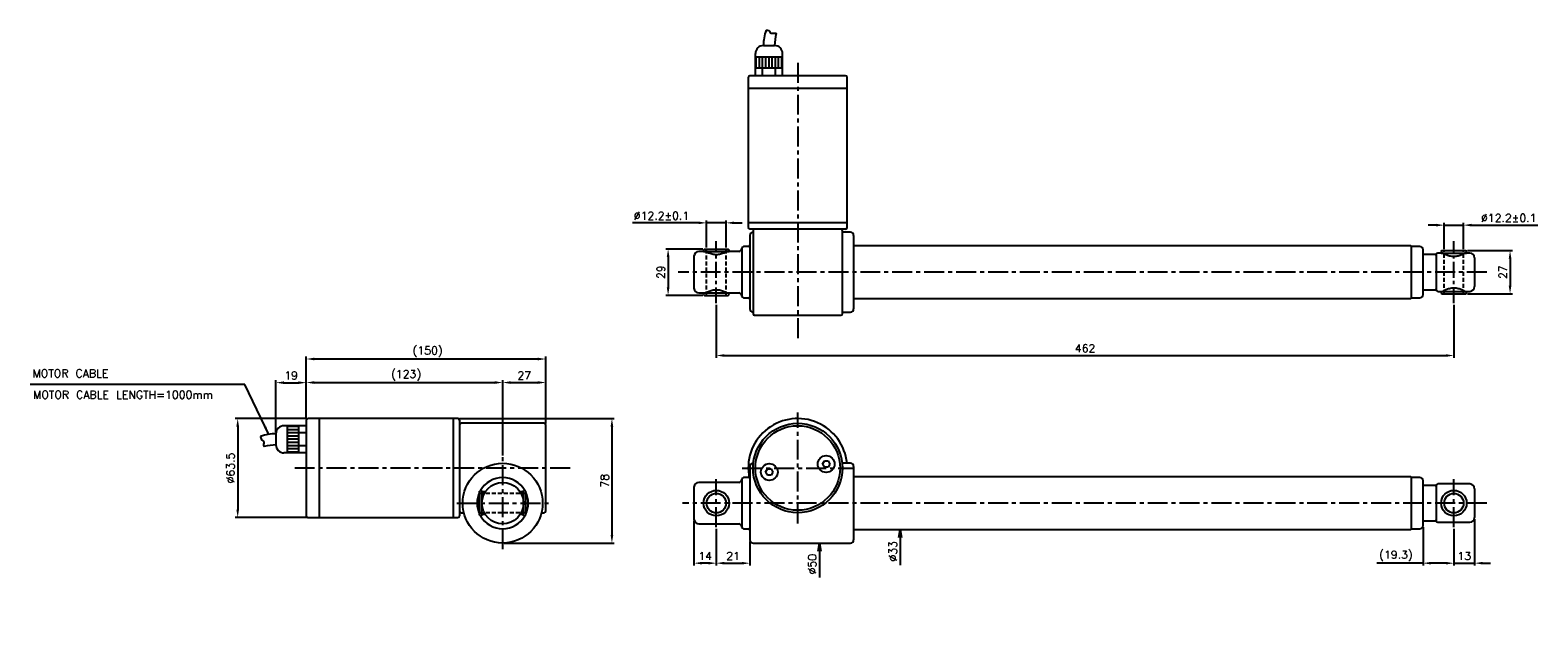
# Model space of a CAD drawing. Extents: x -172 to 773, y 70 to 441.
import ezdxf

# ---------------------------------------------------------------- set-up
doc = ezdxf.new("R2010")
doc.units = 0
doc.header["$LTSCALE"] = 10
doc.header["$MEASUREMENT"] = 0
doc.header["$PDMODE"] = 3
doc.linetypes.add('CENTER', pattern=[2, 1.25, -0.25, 0.25, -0.25])
doc.linetypes.add('HIDDEN', pattern=[0.375, 0.25, -0.125])
doc.layers.get('0').update_dxf_attribs({"linetype": 'CONTINUOUS'})
doc.layers.get('DEFPOINTS').update_dxf_attribs({"linetype": 'CONTINUOUS'})
for name, color, linetype in [('CE', 7, 'CENTER'), ('DIM', 7, 'CONTINUOUS'), ('HIDDEN', 7, 'HIDDEN')]:
    doc.layers.add(name, color=color, linetype=linetype)
doc.styles.get("Standard").update_dxf_attribs({"font": 'txt.shx'})
doc.dimstyles.new('FU-2D', dxfattribs={"dimtxt": 2, "dimasz": 2, "dimexe": 1.5, "dimexo": 1, "dimgap": 0.8, "dimtad": 1, "dimdec": 3, "dimtxsty": 'STANDARD', "dimblk1": 'OPEN', "dimblk2": 'OPEN', "dimsah": 1, "dimcen": -1.5, "dimclrd": 256, "dimclre": 256, "dimclrt": 256, "dimazin": 3, "dimtp": 0.3, "dimtfac": 0.8, "dimtmove": 0, "dimatfit": 3, "dimtolj": 1})

# ---------------------------------------------------------------- blocks, each defined once
blk = doc.blocks.new('_OPEN')
at = {"color": 0, "linetype": 'BYBLOCK'}
for p, q in [((-1, 0.17), (0, 0)), ((0, 0), (-1, -0.17)), ((0, 0), (-1, 0))]:
    blk.add_line(p, q, dxfattribs=at)
blk = doc.blocks.new('*D1')
at = {"layer": 'DEFPOINTS', "color": 0}
for p in [(322.59, 119.84), (342.01, 119.84), (339.43, 69.84)]:
    blk.add_point(p, dxfattribs=at)
at = {"layer": 'DIM'}
blk.add_line((322.59, 114.84), (322.59, 98.34), dxfattribs=at)
at = {"layer": 'DIM', "xscale": 5, "yscale": 5, "zscale": 5, "rotation": 90}
blk.add_blockref('_OPEN', (322.59, 119.84), dxfattribs=at)
at = {"layer": 'DIM', "insert": (318.09, 106.59), "char_height": 5, "attachment_point": 5, "rotation": 90}
blk.add_mtext('\\A1;%%c50', dxfattribs=at)
blk = doc.blocks.new('*D2')
at = {"layer": 'DEFPOINTS', "color": 0}
for p in [(344.76, 128.34), (373.13, 128.34), (344.76, 95.34)]:
    blk.add_point(p, dxfattribs=at)
at = {"layer": 'DIM'}
blk.add_line((373.13, 123.34), (373.13, 106.01), dxfattribs=at)
at = {"layer": 'DIM', "xscale": 5, "yscale": 5, "zscale": 5, "rotation": 90}
blk.add_blockref('_OPEN', (373.13, 128.34), dxfattribs=at)
at = {"layer": 'DIM', "insert": (368.63, 114.68), "char_height": 5, "attachment_point": 5, "rotation": 90}
blk.add_mtext('\\A1;%%c33', dxfattribs=at)
blk = doc.blocks.new('*D3')
at = {"layer": 'DEFPOINTS', "color": 0}
for p in [(258.01, 129.84), (279.01, 121.84), (279.01, 107.23)]:
    blk.add_point(p, dxfattribs=at)
at = {"layer": 'DIM'}
for p, q in [((258.01, 128.84), (258.01, 105.73)), ((279.01, 120.84), (279.01, 105.73)), ((263.01, 107.23), (274.01, 107.23))]:
    blk.add_line(p, q, dxfattribs=at)
for points in [[(263.01, 108.06), (263.01, 106.39), (258.01, 107.23)], [(274.01, 108.06), (274.01, 106.39), (279.01, 107.23)]]:
    blk.add_solid(points, dxfattribs=at)
at = {"layer": 'DIM', "insert": (268.51, 111.73), "char_height": 5, "attachment_point": 5}
blk.add_mtext('21', dxfattribs=at)
blk = doc.blocks.new('*D4')
at = {"layer": 'DEFPOINTS', "color": 0}
for p in [(244.01, 134.84), (258.01, 129.84), (244.01, 107.23)]:
    blk.add_point(p, dxfattribs=at)
at = {"layer": 'DIM'}
for p, q in [((244.01, 133.84), (244.01, 105.73)), ((258.01, 128.84), (258.01, 105.73)), ((253.01, 107.23), (249.01, 107.23))]:
    blk.add_line(p, q, dxfattribs=at)
for points in [[(249.01, 108.06), (249.01, 106.39), (244.01, 107.23)], [(253.01, 108.06), (253.01, 106.39), (258.01, 107.23)]]:
    blk.add_solid(points, dxfattribs=at)
at = {"layer": 'DIM', "insert": (251.01, 111.73), "char_height": 5, "attachment_point": 5}
blk.add_mtext('14', dxfattribs=at)
blk = doc.blocks.new('*D5')
at = {"layer": 'DEFPOINTS', "color": 0}
for p in [(733.01, 135.84), (720.01, 129.84), (733.01, 107.23)]:
    blk.add_point(p, dxfattribs=at)
at = {"layer": 'DIM'}
for p, q in [((733.01, 134.84), (733.01, 105.73)), ((720.01, 128.84), (720.01, 105.73)), ((715.01, 107.23), (710.01, 107.23)), ((720.01, 107.23), (733.01, 107.23)), ((738.01, 107.23), (743.01, 107.23))]:
    blk.add_line(p, q, dxfattribs=at)
for points in [[(715.01, 108.06), (715.01, 106.39), (720.01, 107.23)], [(738.01, 108.06), (738.01, 106.39), (733.01, 107.23)]]:
    blk.add_solid(points, dxfattribs=at)
at = {"layer": 'DIM', "insert": (726.51, 111.73), "char_height": 5, "attachment_point": 5}
blk.add_mtext('13', dxfattribs=at)
blk = doc.blocks.new('*D6')
at = {"layer": 'DEFPOINTS', "color": 0}
for p in [(700.71, 130.84), (720.01, 129.84), (720.01, 107.23)]:
    blk.add_point(p, dxfattribs=at)
at = {"layer": 'DIM'}
for p, q in [((700.71, 129.84), (700.71, 105.73)), ((720.01, 128.84), (720.01, 105.73)), ((700.71, 107.23), (671.71, 107.23)), ((715.01, 107.23), (705.71, 107.23))]:
    blk.add_line(p, q, dxfattribs=at)
for points in [[(705.71, 108.06), (705.71, 106.39), (700.71, 107.23)], [(715.01, 108.06), (715.01, 106.39), (720.01, 107.23)]]:
    blk.add_solid(points, dxfattribs=at)
at = {"layer": 'DIM', "insert": (683.71, 111.73), "char_height": 5, "attachment_point": 5}
blk.add_mtext('(19.3)', dxfattribs=at)
blk = doc.blocks.new('*D8')
at = {"layer": 'DEFPOINTS', "color": 0}
for p in [(727.51, 303.03), (727.51, 276.03), (755.21, 276.03)]:
    blk.add_point(p, dxfattribs=at)
at = {"layer": 'DIM'}
for p, q in [((728.51, 303.03), (756.71, 303.03)), ((755.21, 298.03), (755.21, 281.03)), ((728.51, 276.03), (756.71, 276.03))]:
    blk.add_line(p, q, dxfattribs=at)
for points in [[(754.37, 298.03), (756.04, 298.03), (755.21, 303.03)], [(754.37, 281.03), (756.04, 281.03), (755.21, 276.03)]]:
    blk.add_solid(points, dxfattribs=at)
at = {"layer": 'DIM', "insert": (750.71, 289.53), "char_height": 5, "attachment_point": 5, "rotation": 90}
blk.add_mtext('27', dxfattribs=at)
blk = doc.blocks.new('*D9')
at = {"layer": 'DEFPOINTS', "color": 0}
for p in [(726.11, 319.01), (713.91, 303.03), (726.11, 303.03)]:
    blk.add_point(p, dxfattribs=at)
at = {"layer": 'DIM'}
for p, q in [((708.91, 319.01), (703.91, 319.01)), ((713.91, 304.03), (713.91, 320.51)), ((713.91, 319.01), (726.11, 319.01)), ((726.11, 304.03), (726.11, 320.51)), ((731.11, 319.01), (772.61, 319.01))]:
    blk.add_line(p, q, dxfattribs=at)
for points in [[(708.91, 319.85), (708.91, 318.18), (713.91, 319.01)], [(731.11, 319.85), (731.11, 318.18), (726.11, 319.01)]]:
    blk.add_solid(points, dxfattribs=at)
at = {"layer": 'DIM', "insert": (754.36, 323.51), "char_height": 5, "attachment_point": 5}
blk.add_mtext('%%c12.2%%p0.1', dxfattribs=at)
blk = doc.blocks.new('*D10')
at = {"layer": 'DEFPOINTS', "color": 0}
for p in [(264.11, 320.43), (251.91, 304.03), (264.11, 304.03)]:
    blk.add_point(p, dxfattribs=at)
at = {"layer": 'DIM'}
for p, q in [((251.91, 305.03), (251.91, 321.93)), ((264.11, 305.03), (264.11, 321.93)), ((246.91, 320.43), (205.41, 320.43)), ((264.11, 320.43), (251.91, 320.43)), ((269.11, 320.43), (274.11, 320.43))]:
    blk.add_line(p, q, dxfattribs=at)
for points in [[(246.91, 321.26), (246.91, 319.6), (251.91, 320.43)], [(269.11, 321.26), (269.11, 319.6), (264.11, 320.43)]]:
    blk.add_solid(points, dxfattribs=at)
at = {"layer": 'DIM', "insert": (223.66, 324.93), "char_height": 5, "attachment_point": 5}
blk.add_mtext('%%c12.2%%p0.1', dxfattribs=at)
blk = doc.blocks.new('*D11')
at = {"layer": 'DEFPOINTS', "color": 0}
for p in [(250.51, 304.03), (227.8, 275.03), (250.51, 275.03)]:
    blk.add_point(p, dxfattribs=at)
at = {"layer": 'DIM'}
for p, q in [((249.51, 304.03), (226.3, 304.03)), ((227.8, 299.03), (227.8, 280.03)), ((249.51, 275.03), (226.3, 275.03))]:
    blk.add_line(p, q, dxfattribs=at)
for points in [[(226.96, 299.03), (228.63, 299.03), (227.8, 304.03)], [(226.96, 280.03), (228.63, 280.03), (227.8, 275.03)]]:
    blk.add_solid(points, dxfattribs=at)
at = {"layer": 'DIM', "insert": (223.3, 289.53), "char_height": 5, "attachment_point": 5, "rotation": 90}
blk.add_mtext('29', dxfattribs=at)
blk = doc.blocks.new('*D12')
at = {"layer": 'DEFPOINTS', "color": 0}
for p in [(2.18, 197.84), (-41.82, 135.84), (2.18, 135.84)]:
    blk.add_point(p, dxfattribs=at)
at = {"layer": 'DIM'}
for p, q in [((1.18, 197.84), (-43.32, 197.84)), ((-41.82, 192.84), (-41.82, 140.84)), ((1.18, 135.84), (-43.32, 135.84))]:
    blk.add_line(p, q, dxfattribs=at)
for points in [[(-42.65, 192.84), (-40.98, 192.84), (-41.82, 197.84)], [(-42.65, 140.84), (-40.98, 140.84), (-41.82, 135.84)]]:
    blk.add_solid(points, dxfattribs=at)
at = {"layer": 'DIM', "insert": (-46.32, 166.84), "char_height": 5, "attachment_point": 5, "rotation": 90}
blk.add_mtext('%%c63.5', dxfattribs=at)
blk = doc.blocks.new('*D13')
at = {"layer": 'DEFPOINTS', "color": 0}
for p in [(1.18, 220.31), (1.18, 196.84), (-17.82, 188.34)]:
    blk.add_point(p, dxfattribs=at)
at = {"layer": 'DIM'}
for p, q in [((-17.82, 189.34), (-17.82, 221.81)), ((-12.82, 220.31), (-3.82, 220.31)), ((1.18, 197.84), (1.18, 221.81))]:
    blk.add_line(p, q, dxfattribs=at)
for points in [[(-12.82, 221.15), (-12.82, 219.48), (-17.82, 220.31)], [(-3.82, 221.15), (-3.82, 219.48), (1.18, 220.31)]]:
    blk.add_solid(points, dxfattribs=at)
at = {"layer": 'DIM', "insert": (-8.32, 224.81), "char_height": 5, "attachment_point": 5}
blk.add_mtext('19', dxfattribs=at)
blk = doc.blocks.new('*D14')
at = {"layer": 'DEFPOINTS', "color": 0}
for p in [(124.18, 220.4), (1.18, 196.84), (124.18, 173.59)]:
    blk.add_point(p, dxfattribs=at)
at = {"layer": 'DIM'}
for p, q in [((1.18, 197.84), (1.18, 221.9)), ((6.18, 220.4), (119.18, 220.4)), ((124.18, 174.59), (124.18, 221.9))]:
    blk.add_line(p, q, dxfattribs=at)
for points in [[(6.18, 221.24), (6.18, 219.57), (1.18, 220.4)], [(119.18, 221.24), (119.18, 219.57), (124.18, 220.4)]]:
    blk.add_solid(points, dxfattribs=at)
at = {"layer": 'DIM', "insert": (63.68, 224.9), "char_height": 5, "attachment_point": 5}
blk.add_mtext('(123)', dxfattribs=at)
blk = doc.blocks.new('*D15')
at = {"layer": 'DEFPOINTS', "color": 0}
for p in [(151.18, 220.4), (151.18, 193.84), (124.18, 173.59)]:
    blk.add_point(p, dxfattribs=at)
at = {"layer": 'DIM'}
for p, q in [((124.18, 174.59), (124.18, 221.9)), ((129.18, 220.4), (146.18, 220.4)), ((151.18, 194.84), (151.18, 221.9))]:
    blk.add_line(p, q, dxfattribs=at)
for points in [[(129.18, 221.24), (129.18, 219.57), (124.18, 220.4)], [(146.18, 221.24), (146.18, 219.57), (151.18, 220.4)]]:
    blk.add_solid(points, dxfattribs=at)
at = {"layer": 'DIM', "insert": (137.68, 224.9), "char_height": 5, "attachment_point": 5}
blk.add_mtext('27', dxfattribs=at)
blk = doc.blocks.new('*D16')
at = {"layer": 'DEFPOINTS', "color": 0}
for p in [(1.18, 235.13), (1.18, 196.84), (151.18, 193.84)]:
    blk.add_point(p, dxfattribs=at)
at = {"layer": 'DIM'}
for p, q in [((1.18, 197.84), (1.18, 236.63)), ((151.18, 194.84), (151.18, 236.63)), ((146.18, 235.13), (6.18, 235.13))]:
    blk.add_line(p, q, dxfattribs=at)
for points in [[(6.18, 235.97), (6.18, 234.3), (1.18, 235.13)], [(146.18, 235.97), (146.18, 234.3), (151.18, 235.13)]]:
    blk.add_solid(points, dxfattribs=at)
at = {"layer": 'DIM', "insert": (77.18, 239.63), "char_height": 5, "attachment_point": 5}
blk.add_mtext('(150)', dxfattribs=at)
blk = doc.blocks.new('*D17')
at = {"layer": 'DEFPOINTS', "color": 0}
for p in [(96.18, 197.84), (124.18, 119.84), (192.61, 119.84)]:
    blk.add_point(p, dxfattribs=at)
at = {"layer": 'DIM'}
for p, q in [((97.18, 197.84), (194.11, 197.84)), ((192.61, 192.84), (192.61, 124.84)), ((125.18, 119.84), (194.11, 119.84))]:
    blk.add_line(p, q, dxfattribs=at)
for points in [[(191.78, 192.84), (193.45, 192.84), (192.61, 197.84)], [(191.78, 124.84), (193.45, 124.84), (192.61, 119.84)]]:
    blk.add_solid(points, dxfattribs=at)
at = {"layer": 'DIM', "insert": (188.11, 158.84), "char_height": 5, "attachment_point": 5, "rotation": 90}
blk.add_mtext('78', dxfattribs=at)
blk = doc.blocks.new('*D18')
at = {"layer": 'DEFPOINTS', "color": 0}
for p in [(258.01, 270.03), (720.01, 270.03), (720.01, 237.33)]:
    blk.add_point(p, dxfattribs=at)
at = {"layer": 'DIM'}
for p, q in [((258.01, 269.03), (258.01, 235.83)), ((720.01, 269.03), (720.01, 235.83)), ((263.01, 237.33), (715.01, 237.33))]:
    blk.add_line(p, q, dxfattribs=at)
for points in [[(263.01, 238.16), (263.01, 236.5), (258.01, 237.33)], [(715.01, 238.16), (715.01, 236.5), (720.01, 237.33)]]:
    blk.add_solid(points, dxfattribs=at)
at = {"layer": 'DIM', "insert": (489.01, 241.83), "char_height": 5, "attachment_point": 5}
blk.add_mtext('462', dxfattribs=at)

msp = doc.modelspace()

# ---------------------------------------------------------------- linework, layer by layer
for p, q in [((282.5101, 417.5311), (282.5101, 426.5311)), ((287.5101, 431.5311), (294.5101, 431.5311)), ((299.5101, 417.5311), (299.5101, 426.5311)), ((282.5101, 424.5311), (299.5101, 424.5311)), ((282.5101, 417.5311), (299.5101, 417.5311)), ((282.5101, 412.5311), (282.5101, 417.5311)), ((283.0101, 417.5311), (283.0101, 424.5311)), ((285.0101, 417.5311), (285.0101, 424.5311)), ((287.0101, 417.5311), (287.0101, 424.5311)), ((287.0101, 412.5311), (287.0101, 417.5311)), ((289.0101, 417.5311), (289.0101, 424.5311)), ((291.0101, 417.5311), (291.0101, 424.5311)), ((293.0101, 417.5311), (293.0101, 424.5311)), ((295.0101, 417.5311), (295.0101, 424.5311)), ((295.0101, 412.5311), (295.0101, 417.5311)), ((297.0101, 417.5311), (297.0101, 424.5311)), ((299.0101, 417.5311), (299.0101, 424.5311)), ((299.5101, 412.5311), (299.5101, 417.5311)), ((278.0101, 411.5311), (278.0101, 317.5311)), ((339.0101, 412.5311), (279.0101, 412.5311)), ((339.0101, 412.5311), (279.0101, 412.5311)), ((340.0101, 317.5311), (340.0101, 411.5311)), ((340.0101, 404.5311), (278.0101, 404.5311)), ((340.0101, 320.5311), (278.0101, 320.5311)), ((339.0101, 316.5311), (279.0101, 316.5311)), ((279.0101, 312.5311), (279.0101, 266.5311)), ((281.0101, 315.5311), (281.0101, 263.5311)), ((342.0101, 314.5311), (337.0074, 314.5311)), ((337.0101, 263.5311), (337.0101, 315.5311)), ((344.0101, 312.5311), (344.0101, 266.5311)), ((250.0101, 302.5311), (247.0101, 302.5311)), ((250.5101, 304.0311), (250.0101, 303.5311)), ((250.0101, 303.5311), (250.0101, 302.5311)), ((250.0101, 302.5311), (258.0101, 302.5311)), ((250.5101, 304.0311), (258.0101, 304.0311)), ((258.0101, 304.0311), (265.5101, 304.0311)), ((258.0101, 302.5311), (266.0101, 302.5311)), ((266.0101, 303.5311), (265.5101, 304.0311)), ((266.0101, 302.5311), (266.0101, 303.5311)), ((272.0101, 302.5311), (266.0101, 302.5311)), ((274.0101, 304.5311), (274.0101, 274.5311)), ((278.0101, 305.5311), (275.0101, 305.5311)), ((344.0101, 309.7311), (344.0007, 309.7406)), ((693.0101, 306.0311), (344.0101, 306.0311)), ((693.5101, 305.5311), (693.0101, 306.0311)), ((693.5101, 289.5311), (693.5101, 305.5311)), ((698.7101, 305.5311), (693.5101, 305.5311)), ((700.7101, 289.5311), (700.7101, 303.5311)), ((712.5101, 303.0311), (712.0101, 302.5311)), ((712.0101, 302.5311), (712.0101, 301.5311)), ((712.5101, 303.0311), (720.0101, 303.0311)), ((720.0101, 303.0311), (727.5101, 303.0311)), ((728.0101, 302.5311), (727.5101, 303.0311)), ((728.0101, 301.5311), (728.0101, 302.5311)), ((244.0101, 299.5311), (244.0101, 279.5311)), ((708.5101, 300.5311), (700.7101, 300.5311)), ((709.0101, 300.0311), (708.5101, 300.5311)), ((709.0101, 300.5311), (709.0101, 278.5311)), ((713.0101, 301.5311), (710.0101, 301.5311)), ((712.0101, 301.5311), (720.0101, 301.5311)), ((720.0101, 301.5311), (728.0101, 301.5311)), ((730.0101, 301.5311), (727.0101, 301.5311)), ((733.0101, 298.5311), (733.0101, 280.5311)), ((693.5101, 273.5311), (693.5101, 289.5311)), ((700.7101, 275.5311), (700.7101, 289.5311)), ((247.0101, 276.5311), (250.0101, 276.5311)), ((250.0101, 276.5311), (250.0101, 275.5311)), ((250.0101, 276.5311), (258.0101, 276.5311)), ((250.0101, 275.5311), (250.5101, 275.0311)), ((250.5101, 275.0311), (258.0101, 275.0311)), ((258.0101, 276.5311), (266.0101, 276.5311)), ((258.0101, 275.0311), (265.5101, 275.0311)), ((265.5101, 275.0311), (266.0101, 275.5311)), ((266.0101, 276.5311), (272.0101, 276.5311)), ((266.0101, 275.5311), (266.0101, 276.5311)), ((700.7101, 278.5311), (708.5101, 278.5311)), ((708.5101, 278.5311), (709.0101, 279.0311)), ((710.0101, 277.5311), (713.0101, 277.5311)), ((712.0101, 277.5311), (712.0101, 276.5311)), ((712.0101, 277.5311), (720.0101, 277.5311)), ((712.0101, 276.5311), (712.5101, 276.0311)), ((712.5101, 276.0311), (720.0101, 276.0311)), ((720.0101, 277.5311), (728.0101, 277.5311)), ((720.0101, 276.0311), (727.5101, 276.0311)), ((727.5101, 276.0311), (728.0101, 276.5311)), ((728.0101, 277.5311), (730.0101, 277.5311)), ((728.0101, 276.5311), (728.0101, 277.5311)), ((275.0101, 273.5311), (278.0101, 273.5311)), ((337.0074, 264.5311), (342.0101, 264.5311)), ((344.0002, 269.3212), (344.0101, 269.3311)), ((344.0101, 273.0311), (693.0101, 273.0311)), ((693.0101, 273.0311), (693.5101, 273.5311)), ((693.5101, 273.5311), (698.7101, 273.5311)), ((282.0101, 262.5311), (336.0101, 262.5311)), ((-3.8167, 193.3445), (-12.8167, 193.3445)), ((-10.8167, 193.3445), (-10.8167, 176.3445)), ((-3.8167, 192.8445), (-10.8167, 192.8445)), ((-3.8167, 190.8445), (-10.8167, 190.8445)), ((1.1833, 193.3445), (-3.8167, 193.3445)), ((-3.8167, 193.3445), (-3.8167, 176.3445)), ((-3.8167, 193.3445), (-3.8167, 176.3445)), ((1.1833, 196.8445), (1.1833, 136.8445)), ((96.1833, 197.8445), (2.1833, 197.8445)), ((9.1833, 197.8445), (9.1833, 135.8445)), ((93.1833, 197.8445), (93.1833, 135.8445)), ((97.1833, 196.8445), (97.1833, 162.6693)), ((150.1833, 194.8445), (98.1833, 194.8445)), ((151.1833, 139.8445), (151.1833, 193.8445)), ((-17.8167, 188.3445), (-17.8167, 181.3445)), ((-3.8167, 188.8445), (-10.8167, 188.8445)), ((-3.8167, 186.8445), (-10.8167, 186.8445)), ((-3.8167, 184.8445), (-10.8167, 184.8445)), ((-3.8167, 182.8445), (-10.8167, 182.8445)), ((-3.8167, 180.8445), (-10.8167, 180.8445)), ((1.1833, 188.8445), (-3.8167, 188.8445)), ((1.1833, 180.8445), (-3.8167, 180.8445)), ((-3.8167, 176.3445), (-12.8167, 176.3445)), ((-3.8167, 178.8445), (-10.8167, 178.8445)), ((-3.8167, 176.8445), (-10.8167, 176.8445)), ((1.1833, 176.3445), (-3.8167, 176.3445)), ((324.5256, 169.3496), (325.6803, 171.3496)), ((325.6803, 171.3496), (327.9897, 171.3496)), ((327.9897, 171.3496), (329.1444, 169.3496)), ((97.1833, 162.6693), (97.1833, 136.8445)), ((278.0101, 160.8445), (275.0101, 160.8445)), ((279.0101, 167.8445), (279.0101, 121.8445)), ((281.1676, 169.8445), (281.0101, 169.8445)), ((288.8759, 164.3394), (290.0306, 166.3394)), ((290.0306, 162.3394), (288.8759, 164.3394)), ((290.0306, 166.3394), (292.34, 166.3394)), ((292.34, 162.3394), (290.0306, 162.3394)), ((292.34, 166.3394), (293.4947, 164.3394)), ((293.4947, 164.3394), (292.34, 162.3394)), ((325.6803, 167.3496), (324.5256, 169.3496)), ((327.9897, 167.3496), (325.6803, 167.3496)), ((329.1444, 169.3496), (327.9897, 167.3496)), ((342.0101, 169.8445), (336.849, 169.8445)), ((336.9931, 165.8445), (336.9889, 165.8445)), ((344.0101, 165.0445), (344.0007, 165.054)), ((344.0041, 161.6006), (344.0101, 161.5945)), ((344.0101, 167.8445), (344.0101, 121.8445)), ((693.0101, 161.3445), (344.0101, 161.3445)), ((693.5101, 160.8445), (693.0101, 161.3445)), ((693.5101, 128.8445), (693.5101, 160.8445)), ((698.7101, 160.8445), (693.5101, 160.8445)), ((110.1833, 152.8445), (109.6833, 152.3445)), ((109.6833, 137.3445), (109.6833, 152.3445)), ((111.1833, 152.8445), (110.1833, 152.8445)), ((111.1833, 144.9455), (111.1833, 152.8445)), ((113.2265, 151.8445), (111.1833, 151.8445)), ((135.1378, 151.8445), (135.1374, 151.8445)), ((137.1833, 151.8445), (135.1378, 151.8445)), ((138.1833, 152.8445), (137.1833, 152.8445)), ((137.1833, 136.8445), (137.1833, 152.8445)), ((138.6833, 152.3445), (138.1833, 152.8445)), ((138.6833, 137.3445), (138.6833, 152.3445)), ((244.0101, 154.8445), (244.0101, 134.8445)), ((272.0101, 157.8445), (247.0101, 157.8445)), ((274.0101, 159.8445), (274.0101, 129.8445)), ((333.0101, 152.4147), (333.0101, 152.424)), ((333.5101, 153.2898), (333.5101, 153.2908)), ((335.0101, 156.455), (335.0101, 156.4599)), ((335.8101, 158.7394), (335.8101, 158.7514)), ((700.7101, 130.8445), (700.7101, 158.8445)), ((708.5101, 155.8445), (700.7101, 155.8445)), ((709.0101, 155.3445), (708.5101, 155.8445)), ((709.0101, 155.8445), (709.0101, 144.8445)), ((730.0101, 156.8445), (710.0101, 156.8445)), ((733.0101, 153.8445), (733.0101, 144.8445)), ((111.1833, 136.8445), (111.1833, 144.7443)), ((291.0101, 145.4055), (291.0101, 145.4056)), ((330.0101, 148.3287), (330.0101, 148.3251)), ((709.0101, 144.8445), (709.0101, 133.8445)), ((733.0101, 144.8445), (733.0101, 135.8445)), ((2.1833, 135.8445), (96.1833, 135.8445)), ((98.1833, 138.8445), (99.9114, 138.8445)), ((109.6833, 137.3445), (110.1833, 136.8445)), ((110.1833, 136.8445), (111.1833, 136.8445)), ((111.1833, 137.8445), (113.2285, 137.8445)), ((135.1354, 137.8445), (135.1378, 137.8445)), ((135.1378, 137.8445), (137.1833, 137.8445)), ((137.1833, 136.8445), (138.1833, 136.8445)), ((138.1833, 136.8445), (138.6833, 137.3445)), ((148.4527, 138.8445), (150.1833, 138.8445)), ((321.0101, 141.5467), (321.0101, 141.5463)), ((700.7101, 133.8445), (708.5101, 133.8445)), ((708.5101, 133.8445), (709.0101, 134.3445)), ((710.0101, 132.8445), (730.0101, 132.8445)), ((247.0101, 131.8445), (272.0101, 131.8445)), ((275.0101, 128.8445), (278.0101, 128.8445)), ((344.0002, 124.6346), (344.0101, 124.6445)), ((344.0101, 128.0945), (344.0039, 128.0883)), ((344.0101, 128.3445), (693.0101, 128.3445)), ((693.0101, 128.3445), (693.5101, 128.8445)), ((693.5101, 128.8445), (698.7101, 128.8445)), ((281.0101, 119.8445), (342.0101, 119.8445))]:
    msp.add_line(p, q)
for centre, radius in [((309.0101, 166.8445), 28), ((309.0101, 166.8445), 26.5), ((326.835, 169.3496), 5.25), ((124.1833, 144.8445), 25), ((291.1853, 164.3394), 5.25), ((124.1833, 144.8445), 13), ((258.0101, 144.8445), 8), ((720.0101, 144.8445), 8), ((258.0101, 144.8445), 6.1), ((720.0101, 144.8445), 6.1)]:
    msp.add_circle(centre, radius)
for centre, radius, start, end in [((320.9961, 430.6817), 33.4967, 161.8094251, 178.5469513), ((327.9961, 430.6817), 33.4967, 165.7246332, 178.5469513), ((287.5101, 426.5311), 5, 90, 180), ((294.5101, 426.5311), 5, 0, 90), ((279.0101, 411.5311), 1, 90, 180), ((339.0101, 411.5311), 1, 0, 90), ((279.0101, 317.5311), 1, 180, 270), ((281.0101, 312.5311), 2, 90.0799032, 180), ((282.0101, 315.5311), 1, 90, 180), ((336.0101, 315.5311), 1, 0, 90), ((339.0101, 317.5311), 1, 270, 0), ((342.0101, 312.5311), 2, 0, 90), ((247.0101, 299.5311), 3, 90, 180), ((272.0101, 304.5311), 2, 270, 0), ((275.0101, 304.5311), 1, 90, 180), ((278.0101, 306.5311), 1, 270, 0), ((698.7101, 303.5311), 2, 0, 90), ((710.0101, 300.5311), 1, 90, 180), ((730.0101, 298.5311), 3, 0, 90), ((247.0101, 279.5311), 3, 180, 270), ((272.0101, 274.5311), 2, 0, 90), ((275.0101, 274.5311), 1, 180, 270), ((698.7101, 275.5311), 2, 270, 0), ((710.0101, 278.5311), 1, 180, 270), ((730.0101, 280.5311), 3, 270, 0), ((278.0101, 272.5311), 1, 360, 90), ((281.0101, 266.5311), 2, 180, 269.9200968), ((342.0101, 266.5311), 2, 270, 0), ((282.0101, 263.5311), 1, 180, 270), ((336.0101, 263.5311), 1, 270, 0), ((-12.8167, 188.3445), 5, 90, 180), ((2.1833, 196.8445), 1, 90, 180), ((96.1833, 196.8445), 1, 0, 90), ((98.1833, 193.8445), 1, 90, 180), ((150.1833, 193.8445), 1, 0, 90), ((309.0101, 166.8445), 31, 5.5605602, 188), ((-16.9673, 154.8586), 33.4967, 91.4530487, 108.1905749), ((-16.9673, 147.8586), 33.4967, 91.4530487, 104.2753668), ((-12.8167, 181.3445), 5, 180, 270), ((326.835, 169.3496), 2.15, 129.1685364, 129.2085306), ((326.835, 169.3496), 2.15, 110.9673364, 110.9976753), ((326.835, 169.3496), 2.15, 69.0023247, 69.0326636), ((124.1833, 144.8445), 16, 30.0095525, 149.9904475), ((275.0101, 159.8445), 1, 90, 180), ((278.0101, 161.8445), 1, 270, 0), ((309.0101, 166.8445), 31, 188, 190.8346314), ((281.0101, 167.8445), 2, 90, 180), ((291.1853, 164.3394), 2.15, 188.6333629, 188.6425483), ((291.1853, 164.3394), 2.15, 170.7914694, 170.8314636), ((291.1853, 164.3394), 2.15, 129.1685364, 129.2085306), ((291.1853, 164.3394), 2.15, 231.3574517, 231.3666371), ((291.1853, 164.3394), 2.15, 110.9673364, 110.9976753), ((291.1853, 164.3394), 2.15, 69.0023247, 69.0326636), ((326.835, 169.3496), 2.15, 188.6333629, 188.6425483), ((326.835, 169.3496), 2.15, 170.7914694, 170.8314636), ((326.835, 169.3496), 2.15, 231.3574517, 231.3666371), ((342.0101, 167.8445), 2, 0, 90), ((698.7101, 158.8445), 2, 0, 90), ((124.1833, 144.8445), 16, 154.8453889, 205.1740763), ((124.1833, 144.8445), 16, 334.8245095, 25.159825), ((247.0101, 154.8445), 3, 90, 180), ((272.0101, 159.8445), 2, 270, 0), ((710.0101, 155.8445), 1, 90, 180), ((730.0101, 153.8445), 3, 0, 90), ((2.1833, 136.8445), 1, 180, 270), ((96.1833, 136.8445), 1, 270, 0), ((98.1833, 139.8445), 1, 180, 270), ((124.1833, 144.8445), 16, 209.9904484, 270), ((124.1833, 144.8445), 16, 270, 330.0095516), ((150.1833, 139.8445), 1, 270, 0), ((247.0101, 134.8445), 3, 180, 270), ((710.0101, 133.8445), 1, 180, 270), ((730.0101, 135.8445), 3, 270, 0), ((272.0101, 129.8445), 2, 0, 90), ((275.0101, 129.8445), 1, 180, 270), ((278.0101, 127.8445), 1, 360, 90), ((698.7101, 130.8445), 2, 270, 0), ((281.0101, 121.8445), 2, 180, 270), ((342.0101, 121.8445), 2, 270, 0)]:
    msp.add_arc(centre, radius, start, end)
for points, knots in [([(289.1734, 441.1387), (289.488, 441.1689), (290.2177, 441.1391), (291.3454, 440.6297), (292.0116, 439.1257), (293.6103, 439.1466), (294.9702, 439.4615), (295.3689, 439.1857), (295.5337, 438.9414)], [3.0673482, 3.0673482, 3.0673482, 3.0673482, 4.04255326, 5.32150294, 6.51521063, 8.5578032, 9.40158177, 10.43629596, 10.43629596, 10.43629596, 10.43629596]), ([(265.0101, 302.5311), (265.0101, 302.5311), (264.9662, 302.5073), (264.7844, 302.4107), (264.6466, 302.3381), (264.2863, 302.1551), (264.0635, 302.0448), (263.5529, 301.8059), (263.2649, 301.6775), (262.6537, 301.4258), (262.3079, 301.2931), (261.5532, 301.0388), (261.1442, 300.9174), (260.2859, 300.7117), (259.8358, 300.6274), (258.9235, 300.5142), (258.4612, 300.4856), (257.5591, 300.4856), (257.0968, 300.5142), (256.1845, 300.6274), (255.7344, 300.7117), (254.8761, 300.9174), (254.4671, 301.0388), (253.7124, 301.2931), (253.3666, 301.4258), (252.7554, 301.6775), (252.4674, 301.8059), (251.9568, 302.0448), (251.734, 302.1551), (251.3737, 302.3381), (251.2359, 302.4107), (251.0541, 302.5073), (251.0101, 302.5311), (251.0101, 302.5311)], [10.80374499, 10.80374499, 10.80374499, 10.80374499, 12.15161463, 12.15161463, 13.49948427, 13.49948427, 14.84735391, 14.84735391, 16.19522355, 16.19522355, 17.54829015, 17.54829015, 18.90135676, 18.90135676, 20.25442336, 20.25442336, 21.60748997, 21.60748997, 22.96055658, 22.96055658, 24.31362318, 24.31362318, 25.66668979, 25.66668979, 27.01975639, 27.01975639, 28.36762603, 28.36762603, 29.71549567, 29.71549567, 31.06336532, 31.06336532, 32.41123496, 32.41123496, 32.41123496, 32.41123496]), ([(720.0101, 299.2779), (719.5564, 299.2779), (719.0925, 299.3105), (718.1787, 299.4381), (717.7287, 299.5328), (716.8716, 299.7624), (716.4637, 299.8972), (715.7108, 300.1783), (715.3659, 300.3244), (714.7566, 300.6003), (714.4694, 300.7406), (713.9593, 301.0013), (713.7364, 301.1215), (713.3755, 301.3208), (713.2372, 301.3999), (713.0545, 301.5051), (713.0101, 301.5311), (713.0101, 301.5311)], [0, 0, 0, 0, 1.36113715, 1.36113715, 2.72227429, 2.72227429, 4.08341144, 4.08341144, 5.44454858, 5.44454858, 6.79803143, 6.79803143, 8.15151428, 8.15151428, 9.50499713, 9.50499713, 10.85847998, 10.85847998, 10.85847998, 10.85847998]), ([(727.0101, 301.5311), (727.0101, 301.5311), (726.9658, 301.5051), (726.7831, 301.3999), (726.6448, 301.3208), (726.2839, 301.1215), (726.061, 301.0013), (725.5509, 300.7406), (725.2637, 300.6003), (724.6544, 300.3244), (724.3095, 300.1783), (723.5566, 299.8972), (723.1486, 299.7624), (722.2916, 299.5328), (721.8416, 299.4381), (720.9278, 299.3105), (720.4639, 299.2779), (720.0101, 299.2779)], [32.57543993, 32.57543993, 32.57543993, 32.57543993, 33.92892278, 33.92892278, 35.28240563, 35.28240563, 36.63588848, 36.63588848, 37.98937133, 37.98937133, 39.35050847, 39.35050847, 40.71164562, 40.71164562, 42.07278277, 42.07278277, 43.43391991, 43.43391991, 43.43391991, 43.43391991]), ([(251.0102, 276.5311), (251.0106, 276.5314), (251.0546, 276.5552), (251.2359, 276.6515), (251.3737, 276.7241), (251.734, 276.9071), (251.9568, 277.0174), (252.4674, 277.2563), (252.7554, 277.3847), (253.3666, 277.6364), (253.7124, 277.7691), (254.4671, 278.0234), (254.8761, 278.1448), (255.7344, 278.3505), (256.1845, 278.4348), (257.0968, 278.548), (257.5591, 278.5766), (258.4612, 278.5766), (258.9235, 278.548), (259.8358, 278.4348), (260.2859, 278.3505), (261.1442, 278.1448), (261.5532, 278.0234), (262.3079, 277.7691), (262.6537, 277.6364), (263.2649, 277.3847), (263.5529, 277.2563), (264.0635, 277.0174), (264.2863, 276.9071), (264.6466, 276.7241), (264.7844, 276.6515), (264.9657, 276.5552), (265.0097, 276.5314), (265.0101, 276.5311)], [10.81103003, 10.81103003, 10.81103003, 10.81103003, 12.15161463, 12.15161463, 13.49948427, 13.49948427, 14.84735391, 14.84735391, 16.19522355, 16.19522355, 17.54829015, 17.54829015, 18.90135676, 18.90135676, 20.25442336, 20.25442336, 21.60748997, 21.60748997, 22.96055658, 22.96055658, 24.31362318, 24.31362318, 25.66668979, 25.66668979, 27.01975639, 27.01975639, 28.36762603, 28.36762603, 29.71549567, 29.71549567, 31.06336532, 31.06336532, 32.40393846, 32.40393846, 32.40393846, 32.40393846]), ([(713.0102, 277.5311), (713.0106, 277.5314), (713.0549, 277.5574), (713.2372, 277.6623), (713.3755, 277.7414), (713.7364, 277.9407), (713.9593, 278.0609), (714.4694, 278.3216), (714.7566, 278.4619), (715.3659, 278.7378), (715.7108, 278.8839), (716.4637, 279.165), (716.8716, 279.2998), (717.7287, 279.5294), (718.1787, 279.6241), (719.0925, 279.7517), (719.5564, 279.7843), (720.0101, 279.7843)], [32.58215426, 32.58215426, 32.58215426, 32.58215426, 33.92892278, 33.92892278, 35.28240563, 35.28240563, 36.63588848, 36.63588848, 37.98937133, 37.98937133, 39.35050847, 39.35050847, 40.71164562, 40.71164562, 42.07278277, 42.07278277, 43.43391991, 43.43391991, 43.43391991, 43.43391991]), ([(720.0101, 279.7843), (720.4639, 279.7843), (720.9278, 279.7517), (721.8416, 279.6241), (722.2916, 279.5294), (723.1486, 279.2998), (723.5566, 279.165), (724.3095, 278.8839), (724.6544, 278.7378), (725.2637, 278.4619), (725.5509, 278.3216), (726.061, 278.0609), (726.2839, 277.9407), (726.6448, 277.7414), (726.7831, 277.6623), (726.9654, 277.5574), (727.0097, 277.5314), (727.0101, 277.5311)], [0, 0, 0, 0, 1.36113715, 1.36113715, 2.72227429, 2.72227429, 4.08341144, 4.08341144, 5.44454858, 5.44454858, 6.79803143, 6.79803143, 8.15151428, 8.15151428, 9.50499713, 9.50499713, 10.85175565, 10.85175565, 10.85175565, 10.85175565]), ([(-27.4242, 186.6812), (-27.4544, 186.3667), (-27.4247, 185.637), (-26.9153, 184.5093), (-25.4112, 183.843), (-25.4322, 182.2444), (-25.747, 180.8845), (-25.4713, 180.4858), (-25.227, 180.321)], [3.0673482, 3.0673482, 3.0673482, 3.0673482, 4.04255326, 5.32150294, 6.51521063, 8.5578032, 9.40158177, 10.43629596, 10.43629596, 10.43629596, 10.43629596])]:
    msp.add_open_spline(points, degree=3, knots=knots)
at = {"layer": 'CE', "color": 2}
for p, q in [((309.0101, 420.7311), (309.0101, 247.3311)), ((740.7165, 289.5311), (234.0101, 289.5311)), ((309.0101, 132.0945), (309.0101, 201.5945)), ((124.1833, 116.0945), (124.1833, 173.5945)), ((166.3833, 166.8445), (-7.0167, 166.8445)), ((274.2601, 166.8445), (343.7601, 166.8445)), ((258.0101, 129.8445), (258.0101, 159.8445)), ((720.0101, 129.8445), (720.0101, 159.8445)), ((95.4333, 144.8445), (152.9333, 144.8445)), ((740.7165, 144.8445), (236.7303, 144.8445))]:
    msp.add_line(p, q, dxfattribs=at)
at = {"layer": 'CE', "color": 2, "ltscale": 0.8}
for p, q in [((258.0101, 270.0311), (258.0101, 309.0311)), ((720.0101, 270.0311), (720.0101, 309.0311)), ((720.0101, 270.0311), (720.0101, 309.0311))]:
    msp.add_line(p, q, dxfattribs=at)
at = {"layer": 'DIM'}
msp.add_line((-37.2601, 219.1273), (-171.8102, 219.1273), dxfattribs=at)
at = {"layer": 'HIDDEN', "color": 1}
for p, q in [((251.9101, 275.0311), (251.9101, 304.0311)), ((264.1101, 275.0311), (264.1101, 304.0311)), ((713.9101, 276.0311), (713.9101, 303.0311)), ((726.1101, 276.0311), (726.1101, 303.0311)), ((138.6833, 150.9445), (109.6833, 150.9445)), ((138.6833, 138.7445), (109.6833, 138.7445))]:
    msp.add_line(p, q, dxfattribs=at)

# ---------------------------------------------------------------- texts
at = {"layer": 'DIM'}
for s, p in [('MOTOR CABLE', (-170.3005, 223.6362)), ('MOTOR CABLE LENGTH=1000mm', (-169.945, 210.269))]:
    msp.add_text(s, height=5, dxfattribs=at).set_placement(p)

# ---------------------------------------------------------------- dimensions: what is measured, and where the dimension line sits
for base, p1, p2, text, picture, middle in [((264.1101, 320.4303), (251.9101, 304.0311), (264.1101, 304.0311), '%%c<>%%p0.1', '*D10', (223.6601, 320.4303)), ((726.1101, 319.0137), (713.9101, 303.0311), (726.1101, 303.0311), '%%c<>%%p0.1', '*D9', (754.3601, 319.0137)), ((1.1833, 235.1331), (151.1833, 193.8445), (1.1833, 196.8445), '(<>)', '*D16', (77.1833, 235.1331)), ((124.1833, 220.4045), (1.1833, 196.8445), (124.1833, 173.5945), '(<>)', '*D14', (63.6833, 220.4045)), ((720.0101, 107.2269), (700.7101, 130.8445), (720.0101, 129.8445), '(<>)', '*D6', (683.7101, 107.2269))]:
    dim = msp.add_linear_dim(base=base, p1=p1, p2=p2, text=text, dimstyle='FU-2D', override={"dimtxt": 5, "dimasz": 5, "dimgap": 2, "dimjust": 2, "dimdec": 2, "dimsah": 0, "dimcen": 1, "dimtp": 0.03, "dimtm": 0.1, "dimatfit": 3, "dimtolj": 0}, dxfattribs=at)
    dim.commit()
    dim.dimension.update_dxf_attribs({"geometry": picture, "text_midpoint": middle, "dimtype": 160})
for base, p1, p2, picture, middle in [((227.797, 275.0311), (250.5101, 304.0311), (250.5101, 275.0311), '*D11', (227.797, 289.5311)), ((755.2061, 276.0311), (727.5101, 303.0311), (727.5101, 276.0311), '*D8', (755.2061, 289.5311)), ((192.6126, 119.8445), (96.1833, 197.8445), (124.1833, 119.8445), '*D17', (192.6126, 158.8445))]:
    dim = msp.add_linear_dim(base=base, p1=p1, p2=p2, angle=90, dimstyle='FU-2D', override={"dimtxt": 5, "dimasz": 5, "dimgap": 2, "dimjust": 2, "dimdec": 2, "dimsah": 0, "dimcen": 1, "dimtp": 0.03, "dimtm": 0.1, "dimatfit": 3, "dimtolj": 0}, dxfattribs=at)
    dim.commit()
    dim.dimension.update_dxf_attribs({"geometry": picture, "text_midpoint": middle, "dimtype": 160})
for base, p1, p2, picture, middle in [((720.0101, 237.3291), (258.0101, 270.0311), (720.0101, 270.0311), '*D18', (489.0101, 237.3291)), ((1.1833, 220.3118), (-17.8167, 188.3445), (1.1833, 196.8445), '*D13', (-8.3167, 220.3118)), ((151.1833, 220.4045), (124.1833, 173.5945), (151.1833, 193.8445), '*D15', (137.6833, 220.4045)), ((244.0101, 107.2269), (258.0101, 129.8445), (244.0101, 134.8445), '*D4', (251.0101, 107.2269)), ((733.0101, 107.2269), (720.0101, 129.8445), (733.0101, 135.8445), '*D5', (726.5101, 107.2269)), ((279.0101, 107.2269), (258.0101, 129.8445), (279.0101, 121.8445), '*D3', (268.5101, 107.2269))]:
    dim = msp.add_linear_dim(base=base, p1=p1, p2=p2, dimstyle='FU-2D', override={"dimtxt": 5, "dimasz": 5, "dimgap": 2, "dimjust": 2, "dimdec": 2, "dimsah": 0, "dimcen": 1, "dimtp": 0.03, "dimtm": 0.1, "dimatfit": 3, "dimtolj": 0}, dxfattribs=at)
    dim.commit()
    dim.dimension.update_dxf_attribs({"geometry": picture, "text_midpoint": middle, "dimtype": 160})
dim = msp.add_linear_dim(base=(-41.8164, 135.8445), p1=(2.1833, 197.8445), p2=(2.1833, 135.8445), angle=90, text='%%c63.5', dimstyle='FU-2D', override={"dimtxt": 5, "dimasz": 5, "dimgap": 2, "dimjust": 2, "dimdec": 2, "dimsah": 0, "dimcen": 1, "dimtp": 0.03, "dimtm": 0.1, "dimatfit": 3, "dimtolj": 0}, dxfattribs=at)
dim.commit()
dim.dimension.update_dxf_attribs({"geometry": '*D12', "text_midpoint": (-41.8164, 166.8445), "dimtype": 160})
for base, p1, p2, text, picture, middle in [((373.1252, 128.3445), (344.7643, 95.3445), (344.7643, 128.3445), '%%c33', '*D2', (368.6252, 114.6779)), ((322.5859, 119.8445), (339.4296, 69.8445), (342.0101, 119.8445), '%%c<>', '*D1', (318.0859, 106.5945))]:
    dim = msp.add_linear_dim(base=base, p1=p1, p2=p2, angle=90, text=text, dimstyle='FU-2D', override={"dimscale": 2.5, "dimjust": 2, "dimse1": 1, "dimse2": 1, "dimsd1": 1, "dimtp": 0}, dxfattribs=at)
    dim.commit()
    dim.dimension.update_dxf_attribs({"geometry": picture, "text_midpoint": middle})

# ---------------------------------------------------------------- leaders
for points, override in [([(-22.3658, 187.9174), (-37.2601, 219.1273)], {"dimtxt": 5, "dimasz": 5, "dimgap": 2, "dimtad": 0, "dimjust": 2, "dimdec": 2, "dimcen": 1, "dimtp": 0.03, "dimtm": 0.1, "dimatfit": 3, "dimtolj": 0}), ([(373.1252, 128.3445), (373.1252, 106.0112)], {"dimtxt": 5, "dimasz": 5, "dimexe": 1, "dimgap": 2, "dimtad": 0, "dimjust": 2, "dimdec": 2, "dimcen": 1, "dimtp": 0.03, "dimtm": 0.1, "dimatfit": 3, "dimtolj": 0}), ([(322.5859, 119.8445), (322.5859, 98.3445)], {"dimtxt": 5, "dimasz": 5, "dimexe": 1, "dimgap": 2, "dimtad": 0, "dimjust": 2, "dimdec": 2, "dimcen": 1, "dimtp": 0.03, "dimtm": 0.1, "dimatfit": 3, "dimtolj": 0})]:
    msp.add_leader(points, dimstyle='FU-2D', override=override, dxfattribs=at)

doc.saveas('drawing.dxf')
